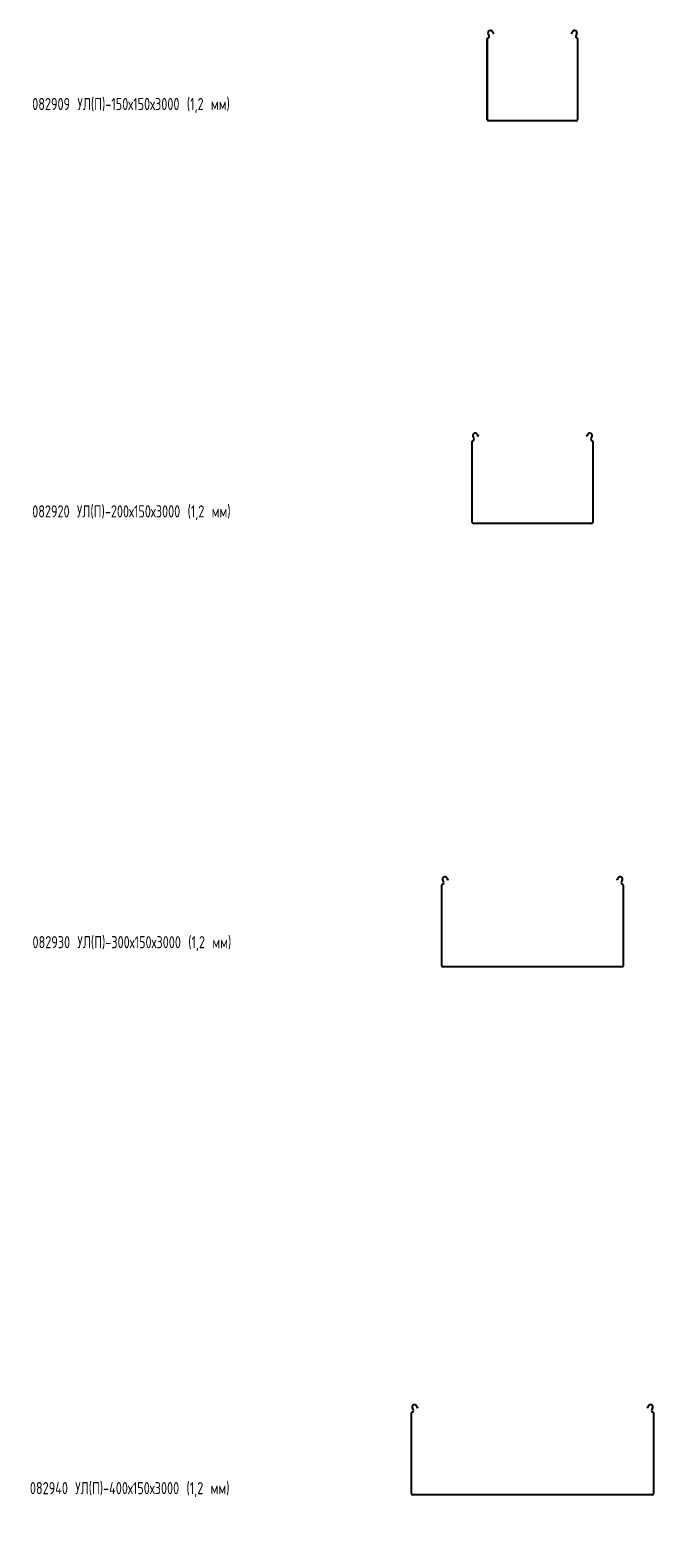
# Model space of a CAD drawing. Header units: millimetres. Extents: x -794 to 3872, y -6969 to -947.
# Tile 11 of 19: x -791 to 237, y -3433 to -947. Entities that reach past the tile are written whole.
import ezdxf

# ---------------------------------------------------------------- set-up
doc = ezdxf.new("R2010")
doc.units = ezdxf.units.MM
doc.styles.add('SLDTEXTSTYLE0', font='TXT', dxfattribs={"width": 0.7, "bigfont": 'bigfont'})

msp = doc.modelspace()

# ---------------------------------------------------------------- linework, layer by layer
at = {"color": 7, "linetype": 'Continuous', "lineweight": 15}
for p, q in [((-38.5, -1094), (-38.5, -961)), ((-37.3, -1094), (-37.3, -961)), ((-35.7, -955.7), (-37, -953.3)), ((-34.6, -955.1), (-35.9, -952.7)), ((-30.1, -949.6), (-28.3, -952.9)), ((-29, -949), (-27.3, -952.3)), ((-27.3, -952.3), (-28.3, -952.9)), ((100.3, -952.3), (102, -949)), ((101.4, -952.9), (100.3, -952.3)), ((101.4, -952.9), (103.1, -949.6)), ((108.9, -952.7), (107.7, -955.1)), ((110, -953.3), (108.7, -955.7)), ((110.3, -961), (110.3, -1094)), ((111.5, -961), (111.5, -1094)), ((108.8, -1095.5), (-35.8, -1095.5)), ((108.8, -1096.7), (-35.8, -1096.7)), ((-55.1, -1613.6), (-54.7, -1614.2)), ((-54.7, -1614.2), (-53.7, -1613.7)), ((-53.3, -1616.9), (-54.7, -1614.2)), ((-54, -1613.1), (-53.7, -1613.7)), ((-53.7, -1613.7), (-52.3, -1616.3)), ((125.3, -1616.3), (126.7, -1613.7)), ((127.8, -1614.2), (126.4, -1616.9)), ((126.7, -1613.7), (127, -1613.1)), ((126.7, -1613.7), (127.8, -1614.2)), ((127.8, -1614.2), (128.1, -1613.6)), ((-63.5, -1758), (-63.5, -1625)), ((-62.3, -1758), (-62.3, -1625)), ((-60.7, -1619.7), (-62, -1617.3)), ((-59.6, -1619.1), (-60.9, -1616.7)), ((-52.3, -1616.3), (-53.3, -1616.9)), ((126.4, -1616.9), (125.3, -1616.3)), ((133.9, -1616.7), (132.7, -1619.1)), ((135, -1617.3), (133.7, -1619.7)), ((135.3, -1625), (135.3, -1758)), ((136.5, -1625), (136.5, -1758)), ((133.8, -1759.5), (-60.8, -1759.5)), ((133.8, -1760.7), (-60.8, -1760.7)), ((-113.5, -2489.6), (-113.5, -2356.6)), ((-112.3, -2489.6), (-112.3, -2356.6)), ((-110.7, -2351.3), (-112, -2348.9)), ((-109.6, -2350.7), (-110.9, -2348.3)), ((-105.1, -2345.2), (-104.7, -2345.8)), ((-104.7, -2345.8), (-103.7, -2345.3)), ((-103.3, -2348.5), (-104.7, -2345.8)), ((-104, -2344.6), (-103.7, -2345.3)), ((-103.7, -2345.3), (-102.3, -2347.9)), ((-102.3, -2347.9), (-103.3, -2348.5)), ((175.3, -2347.9), (176.7, -2345.3)), ((176.4, -2348.5), (175.3, -2347.9)), ((177.8, -2345.8), (176.4, -2348.5)), ((176.7, -2345.3), (177, -2344.6)), ((176.7, -2345.3), (177.8, -2345.8)), ((177.8, -2345.8), (178.1, -2345.2)), ((183.9, -2348.3), (182.7, -2350.7)), ((185, -2348.9), (183.7, -2351.3)), ((185.3, -2356.6), (185.3, -2489.6)), ((186.5, -2356.6), (186.5, -2489.6)), ((183.8, -2491.1), (-110.8, -2491.1)), ((183.8, -2492.3), (-110.8, -2492.3)), ((-163.5, -3360.2), (-163.5, -3227.2)), ((-162.3, -3360.2), (-162.3, -3227.2)), ((-160.7, -3221.9), (-162, -3219.6)), ((-159.6, -3221.4), (-160.9, -3219)), ((-155.1, -3215.9), (-154.7, -3216.5)), ((-154.7, -3216.5), (-153.7, -3215.9)), ((-153.3, -3219.2), (-154.7, -3216.5)), ((-154, -3215.3), (-153.7, -3215.9)), ((-153.7, -3215.9), (-152.3, -3218.6)), ((-152.3, -3218.6), (-153.3, -3219.2)), ((225.3, -3218.6), (226.7, -3215.9)), ((226.4, -3219.2), (225.3, -3218.6)), ((227.8, -3216.5), (226.4, -3219.2)), ((226.7, -3215.9), (227, -3215.3)), ((226.7, -3215.9), (227.8, -3216.5)), ((227.8, -3216.5), (228.1, -3215.9)), ((233.9, -3219), (232.7, -3221.4)), ((235, -3219.6), (233.7, -3221.9)), ((235.3, -3227.2), (235.3, -3360.2)), ((236.5, -3227.2), (236.5, -3360.2)), ((233.8, -3361.7), (-160.8, -3361.7)), ((233.8, -3362.9), (-160.8, -3362.9))]:
    msp.add_line(p, q, dxfattribs=at)
for centre, radius, start, end in [((-36.7, -961), 1.8, 106.2863, 180), ((-33, -951.2), 4.5, 28.0725, 208.0725), ((-36.7, -961), 0.6, 106.2863, 180), ((-37.9, -956.8), 2.5, 286.2863, 28.0725), ((-37.9, -956.8), 3.7, 286.2863, 28.0725), ((-33, -951.2), 3.3, 28.0725, 208.0725), ((106, -951.2), 4.5, 331.9275, 151.9275), ((106, -951.2), 3.3, 331.9275, 151.9275), ((110.9, -956.8), 3.7, 151.9275, 253.7137), ((110.9, -956.8), 2.5, 151.9275, 253.7137), ((109.7, -961), 0.6, 0, 73.7137), ((109.7, -961), 1.8, 0, 73.7137), ((-35.8, -1094), 2.7, 180, 270), ((-35.8, -1094), 1.5, 180, 270), ((108.8, -1094), 1.5, 270, 0), ((108.8, -1094), 2.7, 270, 0), ((-58, -1615.2), 4.5, 28.0725, 208.0725), ((-58, -1615.2), 3.3, 28.0725, 208.0725), ((131, -1615.2), 4.5, 331.9275, 151.9275), ((131, -1615.2), 3.3, 331.9275, 151.9275), ((-61.7, -1625), 1.8, 106.2863, 180), ((-61.7, -1625), 0.6, 106.2863, 180), ((-62.9, -1620.9), 2.5, 286.2863, 28.0725), ((-62.9, -1620.9), 3.7, 286.2863, 28.0725), ((135.9, -1620.9), 3.7, 151.9275, 253.7137), ((135.9, -1620.9), 2.5, 151.9275, 253.7137), ((134.7, -1625), 0.6, 0, 73.7137), ((134.7, -1625), 1.8, 0, 73.7137), ((-60.8, -1758), 2.7, 180, 270), ((-60.8, -1758), 1.5, 180, 270), ((133.8, -1758), 2.7, 270, 0), ((133.8, -1758), 1.5, 270, 0), ((-111.7, -2356.6), 1.8, 106.2863, 180), ((-108, -2346.8), 4.5, 28.0725, 208.0725), ((-111.7, -2356.6), 0.6, 106.2863, 180), ((-112.9, -2352.4), 2.5, 286.2863, 28.0725), ((-112.9, -2352.4), 3.7, 286.2863, 28.0725), ((-108, -2346.8), 3.3, 28.0725, 208.0725), ((181, -2346.8), 4.5, 331.9275, 151.9275), ((181, -2346.8), 3.3, 331.9275, 151.9275), ((185.9, -2352.4), 3.7, 151.9275, 253.7137), ((185.9, -2352.4), 2.5, 151.9275, 253.7137), ((184.7, -2356.6), 0.6, 0, 73.7137), ((184.7, -2356.6), 1.8, 0, 73.7137), ((-110.8, -2489.6), 2.7, 180, 270), ((-110.8, -2489.6), 1.5, 180, 270), ((183.8, -2489.6), 1.5, 270, 0), ((183.8, -2489.6), 2.7, 270, 0), ((-161.7, -3227.2), 1.8, 106.2863, 180), ((-158, -3217.4), 4.5, 28.0725, 208.0725), ((-161.7, -3227.2), 0.6, 106.2863, 180), ((-162.9, -3223.1), 2.5, 286.2863, 28.0725), ((-162.9, -3223.1), 3.7, 286.2863, 28.0725), ((-158, -3217.4), 3.3, 28.0725, 208.0725), ((231, -3217.4), 4.5, 331.9275, 151.9275), ((231, -3217.4), 3.3, 331.9275, 151.9275), ((235.9, -3223.1), 3.7, 151.9275, 253.7137), ((235.9, -3223.1), 2.5, 151.9275, 253.7137), ((234.7, -3227.2), 0.6, 0, 73.7137), ((234.7, -3227.2), 1.8, 0, 73.7137), ((-160.8, -3360.2), 2.7, 180, 270), ((-160.8, -3360.2), 1.5, 180, 270), ((233.8, -3360.2), 1.5, 270, 0), ((233.8, -3360.2), 2.7, 270, 0)]:
    msp.add_arc(centre, radius, start, end, dxfattribs=at)

# ---------------------------------------------------------------- texts
at = {"color": 7, "linetype": 'Continuous', "lineweight": 0, "char_height": 20, "attachment_point": 1, "style": 'SLDTEXTSTYLE0'}
for s, insert in [('082909 \\M+18454\\M+1844C(\\M+18450)-150\\M+18487150\\M+184873000 (1,2 \\M+1847D\\M+1847D)', (-788.1, -1058.5)), ('082920 \\M+18454\\M+1844C(\\M+18450)-200\\M+18487150\\M+184873000 (1,2 \\M+1847D\\M+1847D)', (-788.1, -1730.3)), ('082930 \\M+18454\\M+1844C(\\M+18450)-300\\M+18487150\\M+184873000 (1,2 \\M+1847D\\M+1847D)', (-787.6, -2440.8)), ('082940 \\M+18454\\M+1844C(\\M+18450)-400\\M+18487150\\M+184873000 (1,2 \\M+1847D\\M+1847D)', (-791.9, -3341.2))]:
    msp.add_mtext(s, dxfattribs=dict(at, insert=insert))

doc.saveas('drawing.dxf')
